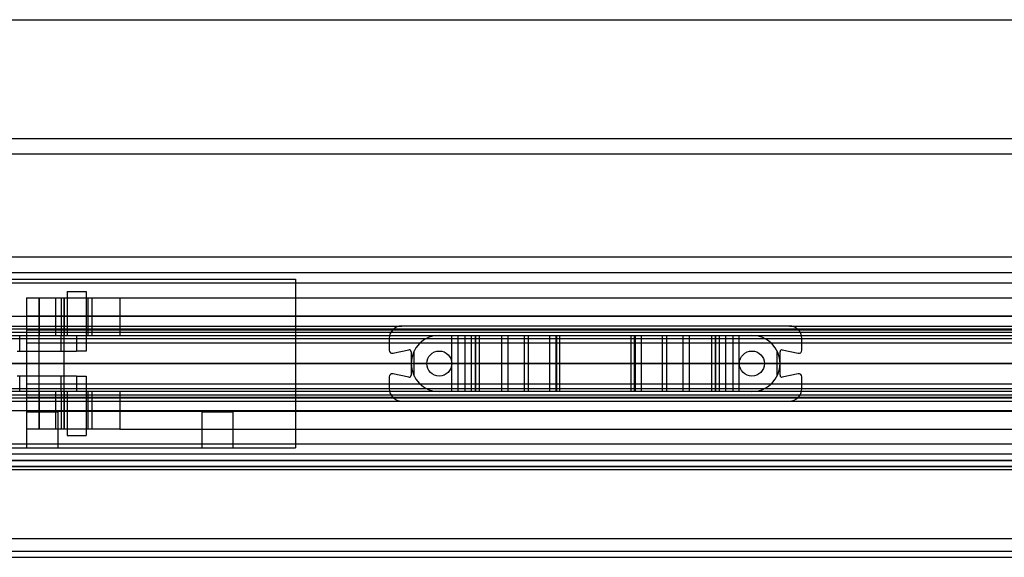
# Model space of a CAD drawing. Header units: millimetres. Extents: x 0 to 2050, y -31 to 55.
# Tile 6 of 9: x 111 to 268, y -31 to 55. Entities that reach past the tile are written whole.
import ezdxf

# ---------------------------------------------------------------- set-up
doc = ezdxf.new("R2010")
doc.units = ezdxf.units.MM
doc.header["$LTSCALE"] = 10
doc.layers.add('BESCH_KONT_sich_schn_ansi_2d', color=40, linetype='Continuous')
doc.layers.add('BESCH_KONT_sich_schn_grun_2d', color=10, linetype='Continuous')

msp = doc.modelspace()

# ---------------------------------------------------------------- linework, layer by layer
at = {"layer": 'BESCH_KONT_sich_schn_ansi_2d'}
for p, q in [((996, 0, 9), (0, 0, 9)), ((0, 0, 2448), (2050, 0, 2448)), ((0, 0, 2307), (898, 0, 2307)), ((2, 0, 2289), (2048, 0, 2289)), ((2, 0, 2368), (2048, 0, 2368)), ((2, 0, 2335), (2048, 0, 2335)), ((2, 0, 2366), (2048, 0, 2366)), ((2, 0, 2367), (2048, 0, 2367)), ((2, 0, 2336), (2048, 0, 2336)), ((2, 0, 2337), (2048, 0, 2337)), ((2, 0, 2363), (2048, 0, 2363)), ((2, 0, 2338.5), (2048, 0, 2338.5)), ((2048, 0, 2339.5), (2, 0, 2339.5)), ((2048, 0, 2337.5), (2, 0, 2337.5)), ((2048, 0, 2365.5), (2, 0, 2365.5)), ((2048, 0, 2336.5), (2, 0, 2336.5)), ((2048, 0, 2338), (2, 0, 2338)), ((2.02, 0, 2290), (2048, 0, 2290)), ((5, 0, 2307), (155, 0, 2307)), ((5, 0, 2298), (155, 0, 2298)), ((5, 0, 2330), (155, 0, 2330)), ((7, 0, 2363.5), (2043, 0, 2363.5)), ((20, 0, 2288), (993, 0, 2288)), ((86.61, 0, 2353.5), (120, 0, 2353.5)), ((117.5, 0, 2342.5), (110.89, 0, 2342.5)), ((112, 0, 2341.7), (397.95, 0, 2341.7)), ((112, 0, 2338.48), (112, 0, 2334.7)), ((112, 0, 2339.8), (112, 0, 2338.48)), ((112, 0, 2350.74), (112, 0, 2339.8)), ((116.61, 0, 2350.74), (112, 0, 2350.74)), ((112, 0, 2339.8), (409.02, 0, 2339.8)), ((112, 0, 2338.48), (410.1, 0, 2338.48)), ((420.45, 0, 2334.7), (112, 0, 2334.7)), ((117.6, 0, 2351.31), (116.61, 0, 2350.74)), ((121.5, 0, 2352), (121.5, 0, 2346.5)), ((126.93, 0, 2356.7), (121.8, 0, 2353.74)), ((126.93, 0, 2356.7), (389.1, 0, 2356.7)), ((155, 0, 2330), (155, 0, 2298)), ((170, 0, 2365), (170, 0, 2363)), ((172, 0, 2365), (170, 0, 2365)), ((170.6, 0, 2365), (170.6, 0, 2363)), ((234, 0, 2363), (172, 0, 2363)), ((172, 0, 2365), (172, 0, 2363)), ((172, 0, 2365), (234, 0, 2365)), ((173.14, 0, 2365), (173.14, 0, 2363)), ((173.5, 0, 2365), (173.5, 0, 2363)), ((173.98, 0, 2360), (173.5, 0, 2363)), ((178, 0, 2360), (173.98, 0, 2360)), ((176, 0, 2365), (176, 0, 2360)), ((178, 0, 2360), (180.01, 0, 2360)), ((178, 0, 2363), (178, 0, 2360)), ((180, 0, 2365), (180, 0, 2360)), ((181.01, 0, 2359.73), (182.16, 0, 2359.07)), ((183.16, 0, 2358.8), (184.43, 0, 2358.8)), ((183.8, 0, 2356.2), (183.8, 0, 2355.2)), ((184.43, 0, 2358.8), (183.8, 0, 2356.2)), ((187.96, 0, 2355), (183.84, 0, 2355)), ((188, 0, 2357.39), (188.01, 0, 2357.39)), ((188, 0, 2357.39), (188.01, 0, 2357.39)), ((188, 0, 2357.39), (188.01, 0, 2357.39)), ((188, 0, 2357.4), (188.01, 0, 2357.4)), ((188, 0, 2357.4), (188.01, 0, 2357.4)), ((188, 0, 2357.4), (188.01, 0, 2357.4)), ((188, 0, 2357.4), (188.01, 0, 2357.4)), ((188, 0, 2357.39), (188.01, 0, 2357.39)), ((188, 0, 2357.39), (188.01, 0, 2357.39)), ((188, 0, 2355.2), (188, 0, 2357.4)), ((188, 0, 2357.39), (188.01, 0, 2357.39)), ((188, 0, 2357.4), (188.01, 0, 2357.4)), ((188, 0, 2357.4), (188.01, 0, 2357.4)), ((188, 0, 2357.4), (188.01, 0, 2357.4)), ((188, 0, 2357.39), (188.01, 0, 2357.39)), ((188, 0, 2357.39), (188.01, 0, 2357.39)), ((188.01, 0, 2357.4), (188.01, 0, 2357.4)), ((188.01, 0, 2357.4), (188.01, 0, 2357.39)), ((188.01, 0, 2357.39), (188.01, 0, 2357.39)), ((189, 0, 2358.4), (191.61, 0, 2358.4)), ((192.29, 0, 2358.14), (195.69, 0, 2355)), ((196.62, 0, 2355), (195.69, 0, 2355)), ((196.8, 0, 2355.5), (196.8, 0, 2359.5)), ((197.3, 0, 2360), (208.7, 0, 2360)), ((209.2, 0, 2359.5), (209.2, 0, 2355.5)), ((210.31, 0, 2355), (209.38, 0, 2355)), ((210.31, 0, 2355), (213.71, 0, 2358.14)), ((214.39, 0, 2358.4), (217, 0, 2358.4)), ((218, 0, 2357.4), (218, 0, 2355.2)), ((222.16, 0, 2355), (218.04, 0, 2355)), ((221.57, 0, 2358.8), (222.84, 0, 2358.8)), ((222.2, 0, 2356.2), (221.57, 0, 2358.8)), ((222.2, 0, 2355.2), (222.2, 0, 2356.2)), ((223.84, 0, 2359.07), (224.99, 0, 2359.73)), ((225.99, 0, 2360), (228, 0, 2360)), ((226, 0, 2365), (226, 0, 2360)), ((232.02, 0, 2360), (228, 0, 2360)), ((228, 0, 2363), (228, 0, 2360)), ((230, 0, 2365), (230, 0, 2360)), ((232.5, 0, 2363), (232.02, 0, 2360)), ((232.5, 0, 2365), (232.5, 0, 2363)), ((232.86, 0, 2365), (232.86, 0, 2363)), ((236, 0, 2365), (234, 0, 2365)), ((234, 0, 2365), (234, 0, 2363)), ((235.4, 0, 2365), (235.4, 0, 2363)), ((236, 0, 2365), (236, 0, 2363))]:
    msp.add_line(p, q, dxfattribs=at)
at = {"layer": 'BESCH_KONT_sich_schn_ansi_2d', "extrusion": (0, 1, 0)}
for centre, radius in [((-114.5, 2321), 2.5), ((-116, 2347), 2), ((-142.5, 2321), 2.5)]:
    msp.add_circle(centre, radius, dxfattribs=at)
at = {"layer": 'BESCH_KONT_sich_schn_ansi_2d', "extrusion": (0, -1, 0)}
for centre, radius in [((116, 2347), 2), ((116, 2347), 2), ((120, 2352), 1.5)]:
    msp.add_circle(centre, radius, dxfattribs=at)
at = {"layer": 'BESCH_KONT_sich_schn_ansi_2d', "extrusion": (0, 1, 0)}
for centre, radius, start, end in [((-117.5, 2346.5), 4, 180, 270), ((-120, 2352), 2.5, 135.9783, 344.0144), ((-180.01, 2358), 2, 90, 120), ((-189, 2357.4), 1, 0.0001, 90), ((-191.61, 2357.4), 1, 90, 132.6467), ((-197.3, 2359.5), 0.5, 0, 90), ((-208.7, 2359.5), 0.5, 90, 180), ((-214.39, 2357.4), 1, 47.3533, 90), ((-217, 2357.4), 1, 90, 179.9999), ((-225.99, 2358), 2, 60, 90)]:
    msp.add_arc(centre, radius, start, end, dxfattribs=at)
at = {"layer": 'BESCH_KONT_sich_schn_ansi_2d', "extrusion": (0, -1, 0)}
for centre, radius, start, end in [((183.16, 2360.8), 2, 240, 270), ((184.3, 2355.2), 0.5, 180, 203.5782), ((187.5, 2355.2), 0.5, 336.4218, 359.9999), ((196, 2355.5), 0.801, 321.3195, 360), ((210, 2355.5), 0.801, 180, 218.6805), ((218.5, 2355.2), 0.5, 180.0001, 203.5782), ((221.7, 2355.2), 0.5, 336.4218, 0), ((222.84, 2360.8), 2, 270, 300)]:
    msp.add_arc(centre, radius, start, end, dxfattribs=at)
at = {"layer": 'BESCH_KONT_sich_schn_grun_2d'}
for p, q in [((0, 55), (2050, 55)), ((0, 36), (2050, 36)), ((2048, 33.5), (2.02, 33.5)), ((2048, 17), (2, 17)), ((2048, 14.5), (2, 14.5)), ((2048, 12.87), (2, 12.87)), ((5, 13.5), (155, 13.5)), ((155, 13.5), (155, -13.5)), ((118.5, 11.5), (121.5, 11.5)), ((118.5, 11.5), (118.5, 4.5)), ((121.5, 11.5), (121.5, 4.5)), ((112, 10.5), (116.61, 10.5)), ((112, 10.5), (112, 4.5)), ((114, -10.5), (114, 10.5)), ((114, 10.5), (114, 4.5)), ((116.61, 10.5), (117.6, 10.5)), ((116.61, 10.5), (116.61, 4.5)), ((117.6, 10.5), (121.8, 10.5)), ((117.6, 4.5), (117.6, 10.5)), ((118, -10.5), (118, 10.5)), ((118, 10.5), (118, 4.5)), ((121.8, 10.5), (121.8, 4.5)), ((121.8, 10.5), (126.93, 10.5)), ((122.5, 4.5), (122.5, 10.5)), ((126.93, 10.5), (389.1, 10.5)), ((126.93, 10.5), (126.93, 4.5)), ((2048, 7.5), (2, 7.5)), ((112, 7.63), (409.02, 7.63)), ((0, 5), (1053, 5)), ((2, 6), (172, 6)), ((2048, 5.5), (2, 5.5)), ((5, 5), (155, 5)), ((112, 5.4), (410.1, 5.4)), ((234, 6), (172, 6)), ((234, 6), (1288, 6)), ((2, 4.5), (2048, 4.5)), ((2, 4), (2048, 4)), ((110.89, 2), (110.89, 4.5)), ((112, 4.5), (112, -4.5)), ((112, 3.3), (420.45, 3.3)), ((117.5, 2), (117.5, 4.5)), ((120, 4.5), (120, 2)), ((121.5, 4.5), (121.5, 2)), ((170, 4), (170, 2.12)), ((180.01, -4.5), (180.01, 4.5)), ((181.01, -4.5), (181.01, 4.5)), ((182.16, -4.5), (182.16, 4.5)), ((183.16, -4.5), (183.16, 4.5)), ((183.8, -4.5), (183.8, 4.5)), ((183.84, -4.5), (183.84, 4.5)), ((184.43, -4.5), (184.43, 4.5)), ((187.96, 4.5), (187.96, -4.5)), ((188, -4.5), (188, 4.5)), ((188, 0.01), (188, 4.5)), ((189, -4.5), (189, 4.5)), ((191.61, -4.5), (191.61, 4.5)), ((192.29, -4.5), (192.29, 4.5)), ((195.69, -4.5), (195.69, 4.5)), ((196.62, 4.5), (196.62, -4.5)), ((196.8, -4.5), (196.8, 4.5)), ((196.8, -4.5), (196.8, 4.5)), ((197.3, -4.5), (197.3, 4.5)), ((208.7, -4.5), (208.7, 4.5)), ((209.2, -4.5), (209.2, 4.5)), ((209.2, -4.5), (209.2, 4.5)), ((209.38, -4.5), (209.38, 4.5)), ((210.31, 4.5), (210.31, -4.5)), ((213.71, -4.5), (213.71, 4.5)), ((214.39, -4.5), (214.39, 4.5)), ((217, -4.5), (217, 4.5)), ((218, -4.5), (218, 4.5)), ((218, -4.5), (218, 4.5)), ((218.04, -4.5), (218.04, 4.5)), ((221.57, -4.5), (221.57, 4.5)), ((222.16, 4.5), (222.16, -4.5)), ((222.2, -4.5), (222.2, 4.5)), ((222.84, -4.5), (222.84, 4.5)), ((223.84, -4.5), (223.84, 4.5)), ((224.99, -4.5), (224.99, 4.5)), ((225.99, -4.5), (225.99, 4.5)), ((236, 2.12), (236, 4)), ((110.5, 2), (120, 2)), ((121.5, 2), (120, 2)), ((170.6, 1.63), (173.14, 2.17)), ((173.5, 1.88), (173.5, -1.88)), ((173.98, -2.01), (173.98, 2.01)), ((232.02, -2.01), (232.02, 2.01)), ((232.5, -1.88), (232.5, 1.88)), ((232.86, 2.17), (235.4, 1.63)), ((188, -0.01), (188, 0.01)), ((188, 0.01), (188.01, 0.01)), ((188, 0.01), (188.01, 0.01)), ((188, 0.01), (188.01, 0.01)), ((188, 0.01), (188.01, 0.01)), ((188, 0.01), (188.01, 0.01)), ((188, 0.01), (188.01, 0.01)), ((188, 0.01), (188, 0.01)), ((188, 0.01), (188.01, 0.01)), ((188, 0), (188.01, 0)), ((188, 0), (188.01, 0)), ((188, 0), (188.01, 0)), ((188, 0), (188.01, 0)), ((188.01, 0), (188.01, 0.01)), ((188.01, 0.01), (188.01, 0.01)), ((188.01, 0.01), (188.01, 0.01)), ((188.01, 0), (188.01, 0)), ((188.01, 0), (188.01, 0)), ((188, 0), (188.01, 0)), ((188, 0), (188.01, 0)), ((188, 0), (188.01, 0)), ((188, 0), (188.01, 0)), ((188, 0), (188.01, 0)), ((188, -4.5), (188, -0.01)), ((188, -0.01), (188.01, -0.01)), ((188, -0.01), (188.01, -0.01)), ((188, -0.01), (188.01, -0.01)), ((188, -0.01), (188.01, -0.01)), ((188, -0.01), (188.01, -0.01)), ((188, -0.01), (188.01, -0.01)), ((188, -0.01), (188.01, -0.01)), ((188, -0.01), (188, -0.01)), ((188.01, 0), (188.01, 0)), ((188.01, 0), (188.01, -0.01)), ((188.01, -0.01), (188.01, -0.01)), ((188.01, -0.01), (188.01, -0.01)), ((120, -2), (110.5, -2)), ((110.89, -4.5), (110.89, -2)), ((117.5, -4.5), (117.5, -2)), ((120, -2), (121.5, -2)), ((120, -2), (120, -4.5)), ((121.5, -2), (121.5, -4.5)), ((170, -2.12), (170, -4)), ((173.14, -2.17), (170.6, -1.63)), ((235.4, -1.63), (232.86, -2.17)), ((236, -4), (236, -2.12)), ((2, -4), (2048, -4)), ((2048, -4.5), (2, -4.5)), ((420.45, -3.3), (112, -3.3)), ((112, -4.5), (112, -10.5)), ((114, -4.5), (114, -10.5)), ((116.61, -4.5), (116.61, -10.5)), ((117.6, -10.5), (117.6, -4.5)), ((118, -4.5), (118, -10.5)), ((118.5, -4.5), (118.5, -11.5)), ((121.5, -4.5), (121.5, -11.5)), ((121.8, -4.5), (121.8, -10.5)), ((122.5, -10.5), (122.5, -4.5)), ((126.93, -4.5), (126.93, -10.5)), ((0, -5), (1053, -5)), ((2, -5.5), (2048, -5.5)), ((2, -6), (172, -6)), ((5, -5), (155, -5)), ((112, -5.4), (410.1, -5.4)), ((172, -6), (234, -6)), ((234, -6), (1288, -6)), ((2, -7.5), (2048, -7.5)), ((112, -7.63), (409.02, -7.63)), ((112, -7.74), (117, -7.74)), ((117, -7.74), (117, -13.5)), ((140, -7.74), (145, -7.74)), ((140, -7.74), (140, -13.5)), ((145, -7.74), (145, -13.5)), ((116.61, -10.5), (112, -10.5)), ((112, -10.5), (112, -13.5)), ((117.6, -10.5), (116.61, -10.5)), ((121.8, -10.5), (117.6, -10.5)), ((126.93, -10.5), (121.8, -10.5)), ((126.93, -10.5), (389.1, -10.5)), ((118.5, -11.5), (121.5, -11.5)), ((2048, -12.88), (2, -12.88)), ((5, -13.5), (155, -13.5)), ((2048, -14.5), (2, -14.5)), ((2, -15.5), (2048, -15.5)), ((2048, -15.5), (2, -15.5)), ((2, -16.5), (2048, -16.5)), ((2048, -16.5), (2, -16.5)), ((2048, -17), (2, -17)), ((2, -28), (2048, -28)), ((2, -30), (2048, -30)), ((2, -31), (2048, -31))]:
    msp.add_line(p, q, dxfattribs=at)
for centre in [(178, 0), (228, 0)]:
    msp.add_circle(centre, 2, dxfattribs=at)
for centre, radius, start, end in [((172, 4), 2, 90, 180), ((234, 4), 2, 0, 90), ((178, 0), 4.5, 90, 180), ((228, 0), 4.5, 0, 90), ((170.5, 2.12), 0.5, 180, 282.0948), ((173.2, 1.88), 0.3, 0, 102.0948), ((232.8, 1.88), 0.3, 77.9052, 180), ((235.5, 2.12), 0.5, 257.9052, 0), ((178, 0), 4.5, 180, 270), ((228, 0), 4.5, 270, 0), ((170.5, -2.12), 0.5, 77.9052, 180), ((173.2, -1.88), 0.3, 257.9052, 0), ((232.8, -1.88), 0.3, 180, 282.0948), ((235.5, -2.12), 0.5, 0, 102.0948), ((172, -4), 2, 180, 270), ((234, -4), 2, 270, 0)]:
    msp.add_arc(centre, radius, start, end, dxfattribs=at)

doc.saveas('drawing.dxf')
